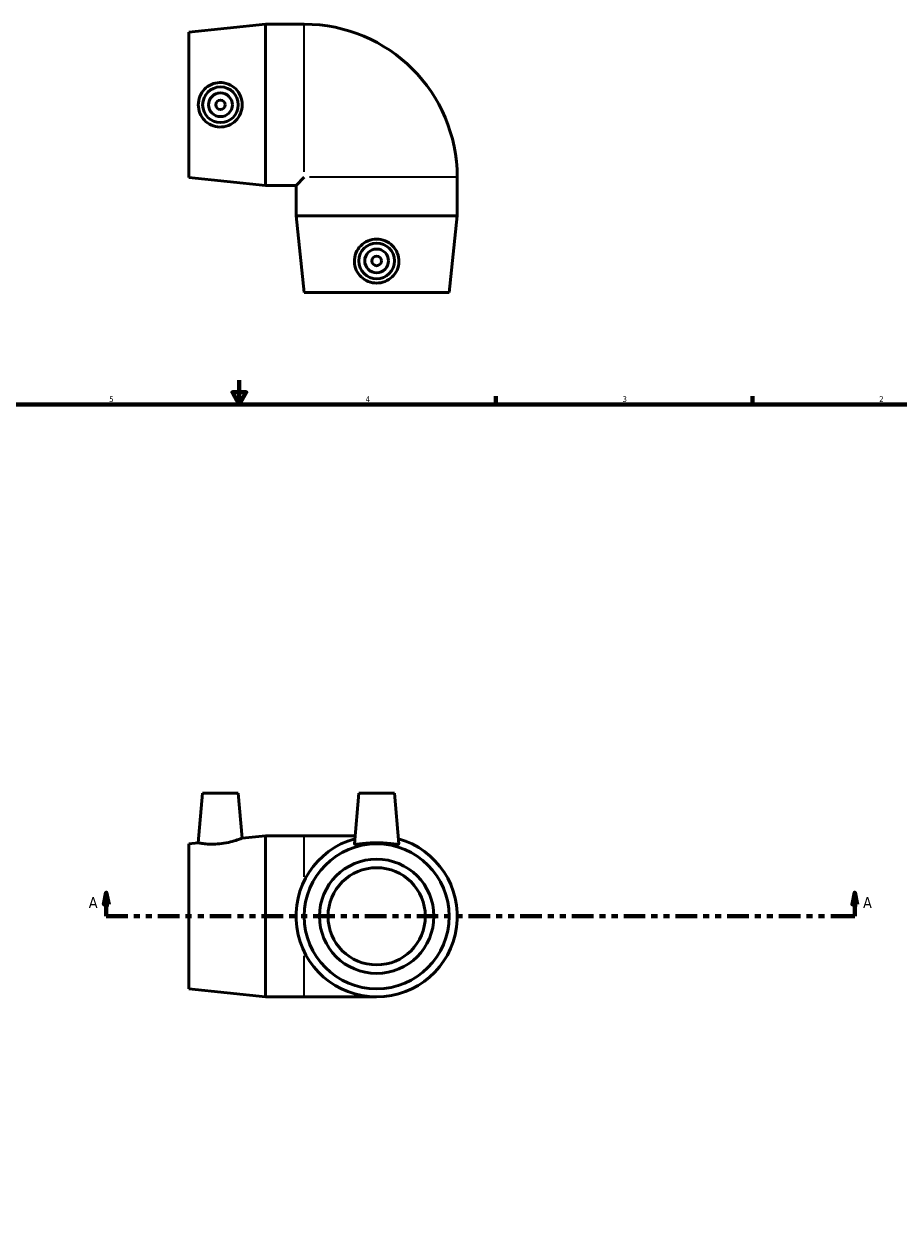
# Model space of a CAD drawing. Header units: inches. Extents: x -1 to 43.4, y -18.3 to 32.9.
# Tile 5 of 6: x 13.4 to 27.9, y 7.3 to 27.3. Entities that reach past the tile are written whole.
import ezdxf

# ---------------------------------------------------------------- set-up
doc = ezdxf.new("R2010")
doc.units = ezdxf.units.IN
doc.header["$MEASUREMENT"] = 0
doc.linetypes.add('DOUBLE_DASH_CHAIN', pattern=[1.2403, 0.6614, -0.0827, 0.1654, -0.0827, 0.1654, -0.0827])
for name, color, linetype, lineweight in [('Border (ANSI)', 7, 'Continuous', 70), ('Section Line (ANSI)', 7, 'DOUBLE_DASH_CHAIN', 70), ('Visible (ANSI)', 7, 'Continuous', 50), ('Visible Narrow (ANSI)', 7, 'Continuous', 35)]:
    doc.layers.add(name, color=color, linetype=linetype, lineweight=lineweight)
doc.styles.add('Label Text (ANSI)', font='tahoma.ttf')
doc.styles.add('Note Text (ANSI)', font='tahoma.ttf')

# ---------------------------------------------------------------- blocks, each defined once
blk = doc.blocks.new('Borders Default Border')
at = {"layer": 'Border (ANSI)'}
for p, q in [((21.25, 21), (21.25, 21.134)), ((25.5, 21), (25.5, 21.134))]:
    blk.add_line(p, q, dxfattribs=at)
at = {"layer": 'Border (ANSI)', "flags": 128}
for points in [[(17, 21.4), (17, 21), (16.885, 21.2), (17.115, 21.2), (17, 21)], [(0.5, 1), (0.5, 21), (33.5, 21), (33.5, 1), (0.5, 1)]]:
    blk.add_lwpolyline(points, dxfattribs=at)
at = {"layer": 'Border (ANSI)', "color": 5, "true_color": 0x0000ff, "char_height": 0.0945, "attachment_point": 7, "style": 'Note Text (ANSI)'}
for s, insert in [('5', (14.847, 21.038)), ('4', (19.092, 21.04)), ('3', (23.346, 21.038)), ('2', (27.596, 21.04))]:
    blk.add_mtext(s, dxfattribs=dict(at, insert=insert))
blk = doc.blocks.new('2dTransSection0')
at = {"layer": 'Section Line (ANSI)', "linetype": 'Continuous'}
for p, q in [((14.797, 12.917), (14.758, 12.72)), ((14.797, 12.72), (14.797, 12.917)), ((14.837, 12.72), (14.797, 12.917)), ((27.191, 12.917), (27.152, 12.72)), ((27.191, 12.72), (27.191, 12.917)), ((27.231, 12.72), (27.191, 12.917)), ((14.758, 12.72), (14.837, 12.72)), ((14.797, 12.523), (14.797, 12.72)), ((27.152, 12.72), (27.231, 12.72)), ((27.191, 12.523), (27.191, 12.72)), ((14.797, 12.523), (15.148, 12.523)), ((26.841, 12.523), (27.191, 12.523))]:
    blk.add_line(p, q, dxfattribs=at)
at = {"layer": 'Section Line (ANSI)', "linetype": 'DOUBLE_DASH_CHAIN', "ltscale": 0.53947}
blk.add_line((14.797, 12.523), (27.191, 12.523), dxfattribs=at)
at = {"layer": 'Section Line (ANSI)', "linetype": 'Continuous', "flags": 128}
for points in [[(14.837, 12.72), (14.797, 12.917), (14.758, 12.72), (14.837, 12.72)], [(27.231, 12.72), (27.191, 12.917), (27.152, 12.72), (27.231, 12.72)]]:
    blk.add_lwpolyline(points, dxfattribs=at)
at = {"layer": 'Section Line (ANSI)'}
for points in [[(14.837, 12.72), (14.797, 12.917), (14.758, 12.72), (14.837, 12.72)], [(27.231, 12.72), (27.191, 12.917), (27.152, 12.72), (27.231, 12.72)]]:
    blk.add_solid(points, dxfattribs=at)
at = {"layer": 'Section Line (ANSI)', "char_height": 0.18, "attachment_point": 7, "style": 'Label Text (ANSI)'}
for insert in [(14.508, 12.661), (27.328, 12.661)]:
    blk.add_mtext('A', dxfattribs=dict(at, insert=insert))

msp = doc.modelspace()

# ---------------------------------------------------------------- linework, layer by layer
at = {"layer": 'Visible (ANSI)'}
for p, q in [((16.165, 27.163), (17.433, 27.297)), ((17.433, 24.627), (17.433, 27.297)), ((17.433, 27.297), (18.075, 27.297)), ((16.165, 24.76), (16.165, 27.163)), ((16.165, 24.76), (17.433, 24.627)), ((17.433, 24.627), (17.939, 24.627)), ((18.075, 24.763), (17.939, 24.627)), ((17.939, 24.121), (17.939, 24.627)), ((20.609, 24.121), (20.609, 24.763)), ((20.609, 24.121), (17.939, 24.121)), ((18.072, 22.853), (17.939, 24.121)), ((20.475, 22.853), (20.609, 24.121)), ((20.475, 22.853), (18.072, 22.853)), ((16.393, 14.563), (16.321, 13.741)), ((16.393, 14.563), (16.983, 14.563)), ((16.983, 14.563), (17.048, 13.818)), ((18.979, 14.563), (18.905, 13.725)), ((18.979, 14.563), (19.569, 14.563)), ((19.569, 14.563), (19.642, 13.725)), ((17.048, 13.818), (17.433, 13.858)), ((17.433, 11.188), (17.433, 13.858)), ((17.433, 13.858), (18.075, 13.858)), ((18.917, 13.858), (18.075, 13.858)), ((16.165, 13.725), (16.321, 13.741)), ((16.165, 11.322), (16.165, 13.725)), ((16.165, 11.322), (17.433, 11.188)), ((17.433, 11.188), (18.075, 11.188)), ((18.075, 11.188), (19.274, 11.188))]:
    msp.add_line(p, q, dxfattribs=at)
for centre, radius in [((16.688, 25.962), 0.295), ((16.688, 25.962), 0.197), ((16.688, 25.962), 0.0787), ((19.274, 23.376), 0.295), ((19.274, 23.376), 0.197), ((19.274, 23.376), 0.0787), ((19.274, 12.523), 1.201), ((19.274, 12.523), 0.947), ((19.274, 12.523), 0.805)]:
    msp.add_circle(centre, radius, dxfattribs=at)
for centre, radius, start, end in [((18.075, 24.763), 2.533, 0, 90), ((19.274, 12.523), 1.335, 105.7028, 74.2972)]:
    msp.add_arc(centre, radius, start, end, dxfattribs=at)
for points, knots in [([(16.673, 25.593), (16.628, 25.595), (16.581, 25.605), (16.494, 25.644), (16.454, 25.673), (16.392, 25.738), (16.365, 25.779), (16.329, 25.868), (16.321, 25.916), (16.321, 26.007), (16.329, 26.056), (16.365, 26.145), (16.392, 26.186), (16.454, 26.251), (16.494, 26.28), (16.581, 26.319), (16.628, 26.329), (16.721, 26.332), (16.772, 26.323), (16.865, 26.286), (16.907, 26.257), (16.973, 26.192), (17.001, 26.15), (17.039, 26.059), (17.048, 26.009), (17.048, 25.915), (17.039, 25.865), (17.001, 25.773), (16.973, 25.732), (16.907, 25.666), (16.865, 25.638), (16.772, 25.6), (16.721, 25.592), (16.673, 25.593)], [0, 0, 0, 0, 0.342877, 0.342877, 0.685755, 0.685755, 1.031163, 1.031163, 1.37657, 1.37657, 1.721978, 1.721978, 2.067386, 2.067386, 2.410263, 2.410263, 2.753141, 2.753141, 3.120332, 3.120332, 3.487524, 3.487524, 3.846796, 3.846796, 4.206068, 4.206068, 4.56534, 4.56534, 4.924612, 4.924612, 5.291803, 5.291803, 5.658995, 5.658995, 5.658995, 5.658995]), ([(19.642, 23.361), (19.641, 23.316), (19.631, 23.269), (19.592, 23.182), (19.563, 23.142), (19.498, 23.08), (19.457, 23.053), (19.368, 23.017), (19.319, 23.009), (19.229, 23.009), (19.18, 23.017), (19.091, 23.053), (19.05, 23.08), (18.985, 23.142), (18.956, 23.182), (18.917, 23.269), (18.907, 23.316), (18.904, 23.409), (18.912, 23.46), (18.95, 23.553), (18.978, 23.595), (19.044, 23.66), (19.085, 23.689), (19.177, 23.727), (19.227, 23.736), (19.321, 23.736), (19.371, 23.727), (19.462, 23.689), (19.504, 23.66), (19.569, 23.595), (19.598, 23.553), (19.635, 23.46), (19.644, 23.409), (19.642, 23.361)], [0, 0, 0, 0, 0.342877, 0.342877, 0.685755, 0.685755, 1.031163, 1.031163, 1.37657, 1.37657, 1.721978, 1.721978, 2.067386, 2.067386, 2.410263, 2.410263, 2.753141, 2.753141, 3.120332, 3.120332, 3.487524, 3.487524, 3.846796, 3.846796, 4.206068, 4.206068, 4.56534, 4.56534, 4.924612, 4.924612, 5.291803, 5.291803, 5.658995, 5.658995, 5.658995, 5.658995]), ([(17.048, 13.818), (17.048, 13.818), (17.039, 13.814), (17.001, 13.8), (16.973, 13.79), (16.907, 13.769), (16.865, 13.757), (16.772, 13.736), (16.721, 13.728), (16.673, 13.723)], [4.206068, 4.206068, 4.206068, 4.206068, 4.56534, 4.56534, 4.924612, 4.924612, 5.291803, 5.291803, 5.658995, 5.658995, 5.658995, 5.658995]), ([(16.673, 13.723), (16.628, 13.719), (16.581, 13.717), (16.494, 13.718), (16.454, 13.721), (16.392, 13.729), (16.365, 13.733), (16.329, 13.739), (16.321, 13.741), (16.321, 13.741)], [0, 0, 0, 0, 0.342877, 0.342877, 0.685755, 0.685755, 1.031163, 1.031163, 1.37657, 1.37657, 1.37657, 1.37657]), ([(19.642, 13.723), (19.641, 13.719), (19.631, 13.717), (19.592, 13.718), (19.563, 13.721), (19.498, 13.729), (19.457, 13.733), (19.368, 13.739), (19.319, 13.741), (19.229, 13.741), (19.18, 13.739), (19.091, 13.733), (19.05, 13.729), (18.985, 13.721), (18.956, 13.718), (18.917, 13.717), (18.907, 13.719), (18.905, 13.724), (18.905, 13.724), (18.905, 13.725)], [0, 0, 0, 0, 0.342877, 0.342877, 0.685755, 0.685755, 1.031163, 1.031163, 1.37657, 1.37657, 1.721978, 1.721978, 2.067386, 2.067386, 2.410263, 2.410263, 2.753141, 2.753141, 2.79034, 2.79034, 2.79034, 2.79034])]:
    msp.add_open_spline(points, degree=3, knots=knots, dxfattribs=at)
msp.add_open_spline([(19.642, 13.725), (19.643, 13.724), (19.642, 13.724), (19.642, 13.723)], degree=3, dxfattribs=at)
at = {"layer": 'Visible Narrow (ANSI)'}
for p, q in [((18.075, 24.853), (18.075, 27.285)), ((20.597, 24.763), (18.165, 24.763)), ((18.075, 13.177), (18.075, 13.856)), ((18.075, 11.191), (18.075, 11.87))]:
    msp.add_line(p, q, dxfattribs=at)

# ---------------------------------------------------------------- block references
msp.add_blockref('Borders Default Border', (0, 0))
at = {"layer": 'Section Line (ANSI)'}
msp.add_blockref('2dTransSection0', (0, 0), dxfattribs=at)

doc.saveas('drawing.dxf')
